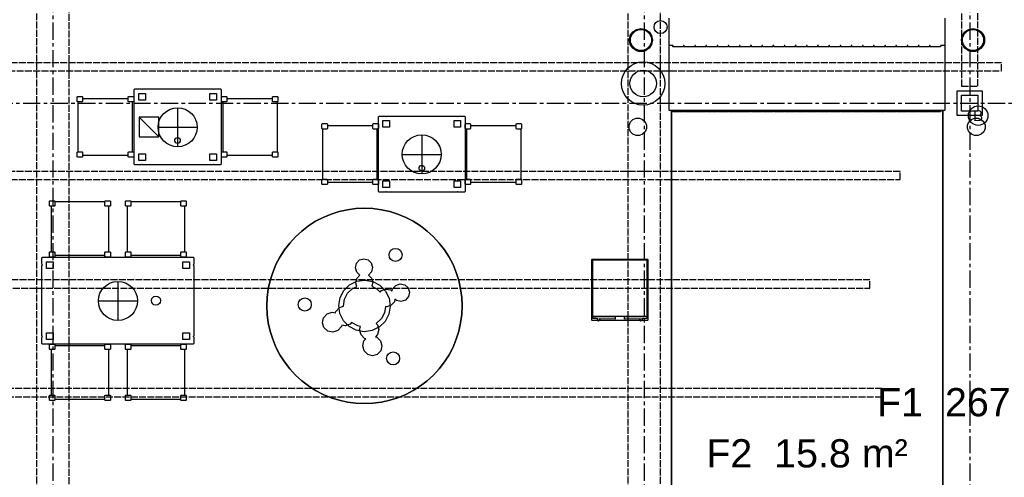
# Model space of a CAD drawing. Header units: millimetres. Extents: x -2320 to 44673, y -183000 to 30400.
# Tile 24 of 33: x 9545 to 18618, y -7578 to -3362. Entities that reach past the tile are written whole.
import ezdxf
from ezdxf.enums import TextEntityAlignment as Align

# ---------------------------------------------------------------- set-up
doc = ezdxf.new("R2010")
doc.units = ezdxf.units.MM
doc.header["$LTSCALE"] = 50
doc.linetypes.add('CENTER', pattern=[5.08, 3.175, -0.635, 0.635, -0.635])
doc.linetypes.add('DASHED', pattern=[1.524, 1.27, -0.254])
for name, color, linetype in [('A-AIVAN', 40, 'Continuous'), ('A-FLOR-F1', 2, 'Continuous'), ('A-FLOR-F2', 4, 'Continuous'), ('A-FLOR-TEXT', 7, 'Continuous'), ('A-FURN', 3, 'Continuous'), ('A-FURN-BASE', 9, 'Continuous'), ('A-PLNT', 92, 'Continuous'), ('A-WALL-CUT', 7, 'Continuous'), ('E-LITE', 1, 'Continuous'), ('E-POWR', 5, 'Continuous'), ('S-BEAM', 1, 'DASHED'), ('S-GRID', 8, 'CENTER'), ('S-PURL', 9, 'DASHED')]:
    doc.layers.add(name, color=color, linetype=linetype)
doc.styles.add('VN', font='arial.ttf')

msp = doc.modelspace()

# ---------------------------------------------------------------- linework, layer by layer
at = {"layer": 'A-AIVAN'}
msp.add_lwpolyline([(18070, -3348), (18070, -3597), (18067, -3600), (18053, -3600), (18050, -3597), (18050, -3600), (18031, -3600), (18033, -3602), (18031, -3612), (17935, -3612), (17935, -3600), (17928, -3600), (17928, -3612), (17832, -3612), (17830, -3610), (17832, -3600), (17825, -3600), (17827, -3602), (17825, -3612), (17729, -3612), (17729, -3600), (17722, -3600), (17722, -3612), (17626, -3612), (17624, -3610), (17626, -3600), (17619, -3600), (17619, -3612), (17523, -3612), (17523, -3600), (17516, -3600), (17518, -3602), (17516, -3612), (17420, -3612), (17418, -3610), (17420, -3600), (17413, -3600), (17413, -3612), (17317, -3612), (17317, -3600), (17310, -3600), (17312, -3602), (17310, -3612), (17214, -3612), (17214, -3600), (17207, -3600), (17207, -3612), (17111, -3612), (17111, -3600), (17104, -3600), (17106, -3602), (17104, -3612), (17008, -3612), (17008, -3600), (17001, -3600), (17001, -3612), (16905, -3612), (16903, -3610), (16905, -3600), (16898, -3600), (16898, -3612), (16802, -3612), (16802, -3600), (16795, -3600), (16795, -3612), (16699, -3612), (16697, -3610), (16699, -3600), (16692, -3600), (16692, -3612), (16596, -3612), (16596, -3600), (16589, -3600), (16591, -3602), (16589, -3612), (16493, -3612), (16493, -3600), (16486, -3600), (16486, -3612), (16390, -3612), (16390, -3600), (16383, -3600), (16385, -3602), (16383, -3612), (16287, -3612), (16287, -3600), (16280, -3600), (16280, -3612), (16184, -3612), (16182, -3610), (16184, -3600), (16177, -3600), (16177, -3612), (16081, -3612), (16081, -3600), (16074, -3600), (16074, -3612), (15978, -3612), (15978, -3600), (15971, -3600), (15973, -3602), (15971, -3612), (15875, -3612), (15873, -3610), (15875, -3600), (15868, -3600), (15868, -3612), (15772, -3612), (15770, -3610), (15772, -3600), (15765, -3600), (15765, -3612), (15669, -3612), (15667, -3610), (15669, -3600), (15662, -3600), (15662, -3612), (15566, -3612), (15564, -3610), (15566, -3600), (15550, -3600), (15550, -3597), (15547, -3600), (15533, -3600), (15530, -3597), (15530, -3348)], dxfattribs=at)
for points in [[(15229.3, -3648.2), (15194.9, -3625.1), (15171.8, -3590.7), (15165.8, -3570.7), (15163.8, -3550), (15165.8, -3529.3), (15171.8, -3509.3), (15194.9, -3474.9), (15229.3, -3451.8), (15270, -3443.7), (15310.7, -3451.8), (15345.1, -3474.9), (15368.2, -3509.3), (15376.3, -3550), (15368.2, -3590.7), (15345.1, -3625.1), (15310.7, -3648.2), (15290.7, -3654.2), (15270, -3656.2), (15249.3, -3654.2)], [(18289.3, -3648.2), (18254.9, -3625.1), (18231.8, -3590.7), (18225.8, -3570.7), (18223.8, -3550), (18225.8, -3529.3), (18231.8, -3509.3), (18254.9, -3474.9), (18289.3, -3451.8), (18330, -3443.7), (18370.7, -3451.8), (18405.1, -3474.9), (18428.2, -3509.3), (18434.2, -3529.3), (18436.2, -3550), (18434.2, -3570.7), (18428.2, -3590.7), (18405.1, -3625.1), (18370.7, -3648.2), (18350.7, -3654.2), (18330, -3656.2), (18309.3, -3654.2)], [(15213.5, -4134.8), (15178.9, -4116.3), (15148.6, -4091.4), (15123.7, -4061.1), (15105.2, -4026.5), (15093.8, -3989), (15090, -3950), (15093.8, -3911), (15105.2, -3873.5), (15123.7, -3838.9), (15148.6, -3808.6), (15178.9, -3783.7), (15213.5, -3765.2), (15251, -3753.8), (15290, -3750), (15329, -3753.8), (15366.5, -3765.2), (15401.1, -3783.7), (15431.4, -3808.6), (15456.3, -3838.9), (15474.8, -3873.5), (15486.2, -3911), (15490, -3950), (15486.2, -3989), (15474.8, -4026.5), (15456.3, -4061.1), (15431.4, -4091.4), (15401.1, -4116.3), (15366.5, -4134.8), (15329, -4146.2), (15290, -4150), (15251, -4146.2)]]:
    msp.add_lwpolyline(points, close=True, dxfattribs=at)
at = {"layer": 'A-FLOR-F1'}
for points in [[(18050, -4200), (15550, -4200), (15550, -10513.5), (18050, -10513.5)], [(11825.4, -5920.6), (11822, -5999), (11825.4, -6077.4), (11835.7, -6155.3), (11852.7, -6231.9), (11876.3, -6306.8), (11906.3, -6379.4), (11942.6, -6449), (11984.8, -6515.2), (12032.6, -6577.5), (12085.6, -6635.4), (12143.5, -6688.4), (12205.8, -6736.2), (12272, -6778.4), (12341.6, -6814.7), (12414.2, -6844.7), (12489.1, -6868.3), (12565.7, -6885.3), (12643.6, -6895.6), (12722, -6899), (12800.4, -6895.6), (12878.3, -6885.3), (12954.9, -6868.3), (13029.8, -6844.7), (13102.4, -6814.7), (13172, -6778.4), (13238.2, -6736.2), (13300.5, -6688.4), (13358.4, -6635.4), (13411.4, -6577.5), (13459.2, -6515.2), (13501.4, -6449), (13537.7, -6379.4), (13567.7, -6306.8), (13591.3, -6231.9), (13608.3, -6155.3), (13618.6, -6077.4), (13622, -5999), (13618.6, -5920.6), (13608.3, -5842.7), (13591.3, -5766.1), (13567.7, -5691.2), (13537.7, -5618.6), (13501.4, -5549), (13459.2, -5482.8), (13411.4, -5420.5), (13358.4, -5362.6), (13300.5, -5309.6), (13238.2, -5261.8), (13172, -5219.6), (13102.4, -5183.3), (13029.8, -5153.3), (12954.9, -5129.7), (12878.3, -5112.7), (12800.4, -5102.4), (12722, -5099), (12643.6, -5102.4), (12565.7, -5112.7), (12489.1, -5129.7), (12414.2, -5153.3), (12341.6, -5183.3), (12272, -5219.6), (12205.8, -5261.8), (12143.5, -5309.6), (12085.6, -5362.6), (12032.6, -5420.5), (11984.8, -5482.8), (11942.6, -5549), (11906.3, -5618.6), (11876.3, -5691.2), (11852.7, -5766.1), (11835.7, -5842.7)]]:
    msp.add_lwpolyline(points, close=True, dxfattribs=at)
at = {"layer": 'A-FLOR-F2'}
msp.add_lwpolyline([(15550, -10513.5), (15550, -4200), (18050, -4200), (18050, -10513.5)], close=True, dxfattribs=at)
at = {"layer": 'A-FURN'}
for points in [[(10079, -4070), (10121, -4070), (10125, -4074), (10125, -4085), (10128, -4087), (10542, -4087), (10545, -4085), (10545, -4074), (10549, -4070), (10591, -4070), (10595, -4074), (10595, -4116), (10580, -4123), (10580, -4577), (10595, -4584), (10595, -4626), (10591, -4630), (10549, -4630), (10545, -4626), (10545, -4615), (10542, -4613), (10128, -4613), (10125, -4615), (10125, -4626), (10121, -4630), (10079, -4630), (10075, -4626), (10075, -4584), (10079, -4580), (10087, -4580), (10083, -4576), (10083, -4124), (10087, -4120), (10079, -4120), (10075, -4116), (10075, -4074)], [(10606, -4000), (10664, -4000), (10670, -4006), (10676, -4000), (11324, -4000), (11330, -4006), (11336, -4000), (11394, -4000), (11400, -4006), (11400, -4694), (11394, -4700), (11336, -4700), (11330, -4694), (11324, -4700), (10676, -4700), (10670, -4694), (10664, -4700), (10606, -4700), (10600, -4694), (10600, -4006)], [(11455, -4074), (11455, -4085), (11458, -4087), (11872, -4087), (11875, -4085), (11875, -4074), (11879, -4070), (11921, -4070), (11925, -4074), (11925, -4116), (11921, -4120), (11913, -4120), (11917, -4124), (11917, -4576), (11913, -4580), (11921, -4580), (11925, -4584), (11925, -4626), (11921, -4630), (11879, -4630), (11875, -4626), (11875, -4615), (11872, -4613), (11458, -4613), (11455, -4615), (11455, -4626), (11451, -4630), (11409, -4630), (11405, -4626), (11405, -4584), (11420, -4577), (11420, -4123), (11405, -4116), (11405, -4074), (11409, -4070), (11451, -4070)], [(12856, -4250), (12914, -4250), (12920, -4256), (12926, -4250), (13574, -4250), (13580, -4256), (13586, -4250), (13644, -4250), (13650, -4256), (13650, -4944), (13644, -4950), (13586, -4950), (13580, -4944), (13574, -4950), (12926, -4950), (12920, -4944), (12914, -4950), (12856, -4950), (12850, -4944), (12850, -4256)], [(12334, -4320), (12376, -4320), (12380, -4324), (12380, -4335), (12383, -4337), (12797, -4337), (12800, -4335), (12800, -4324), (12804, -4320), (12846, -4320), (12850, -4324), (12850, -4366), (12835, -4373), (12835, -4827), (12850, -4834), (12850, -4876), (12846, -4880), (12804, -4880), (12800, -4876), (12800, -4865), (12797, -4863), (12383, -4863), (12380, -4865), (12380, -4876), (12376, -4880), (12334, -4880), (12330, -4876), (12330, -4834), (12334, -4830), (12342, -4830), (12338, -4826), (12338, -4374), (12342, -4370), (12334, -4370), (12330, -4366), (12330, -4324)], [(13700, -4324), (13700, -4335), (13703, -4337), (14117, -4337), (14120, -4335), (14120, -4324), (14124, -4320), (14166, -4320), (14170, -4324), (14170, -4366), (14166, -4370), (14158, -4370), (14162, -4374), (14162, -4826), (14158, -4830), (14166, -4830), (14170, -4834), (14170, -4876), (14166, -4880), (14124, -4880), (14120, -4876), (14120, -4865), (14117, -4863), (13703, -4863), (13700, -4865), (13700, -4876), (13696, -4880), (13654, -4880), (13650, -4876), (13650, -4834), (13665, -4827), (13665, -4373), (13650, -4366), (13650, -4324), (13654, -4320), (13696, -4320)], [(10992, -4499.3), (10984.9, -4495.6), (10975.5, -4482.8), (10975.5, -4466.8), (10984.9, -4454), (10992, -4450.3), (11008, -4450.3), (11015.1, -4454), (11024.5, -4466.8), (11024.5, -4482.8), (11015.1, -4495.6), (11008, -4499.3)], [(13241.7, -4755.5), (13228.3, -4745.8), (13224.5, -4738.3), (13224.5, -4721.7), (13234.2, -4708.3), (13241.7, -4704.5), (13258.3, -4704.5), (13271.7, -4714.2), (13275.5, -4721.7), (13275.5, -4738.3), (13265.8, -4751.7), (13258.3, -4755.5)], [(9874, -5038), (10326, -5038), (10330, -5042), (10330, -5034), (10334, -5030), (10376, -5030), (10380, -5034), (10380, -5076), (10376, -5080), (10365, -5080), (10363, -5083), (10363, -5497), (10365, -5500), (10376, -5500), (10380, -5504), (10380, -5546), (10376, -5550), (10334, -5550), (10327, -5535), (9873, -5535), (9866, -5550), (9824, -5550), (9820, -5546), (9820, -5504), (9824, -5500), (9835, -5500), (9837, -5497), (9837, -5083), (9835, -5080), (9824, -5080), (9820, -5076), (9820, -5034), (9824, -5030), (9866, -5030), (9870, -5034), (9870, -5042)], [(10574, -5038), (11026, -5038), (11030, -5042), (11030, -5034), (11034, -5030), (11076, -5030), (11080, -5034), (11080, -5076), (11076, -5080), (11065, -5080), (11063, -5083), (11063, -5497), (11065, -5500), (11076, -5500), (11080, -5504), (11080, -5546), (11076, -5550), (11034, -5550), (11027, -5535), (10573, -5535), (10566, -5550), (10524, -5550), (10520, -5546), (10520, -5504), (10524, -5500), (10535, -5500), (10537, -5497), (10537, -5083), (10535, -5080), (10524, -5080), (10520, -5076), (10520, -5034), (10524, -5030), (10566, -5030), (10570, -5034), (10570, -5042)], [(9750, -5614), (9750, -5556), (9756, -5550), (11144, -5550), (11150, -5556), (11150, -5614), (11144, -5620), (11150, -5626), (11150, -6274), (11144, -6280), (11150, -6286), (11150, -6344), (11144, -6350), (9756, -6350), (9750, -6344), (9750, -6286), (9756, -6280), (9750, -6274), (9750, -5626), (9756, -5620)], [(15321, -5575), (15325, -5579), (15325, -6091), (15321, -6095), (14829, -6095), (14825, -6091), (14825, -5579), (14829, -5575)], [(10832.7, -5976.1), (10818.2, -5987.7), (10800, -5991.9), (10781.8, -5987.7), (10773.9, -5982.7), (10762.3, -5968.2), (10758.1, -5950), (10762.3, -5931.8), (10767.3, -5923.9), (10781.8, -5912.3), (10800, -5908.1), (10818.2, -5912.3), (10826.1, -5917.3), (10837.7, -5931.8), (10841.9, -5950), (10837.7, -5968.2)], [(14862, -6097.4), (15033.1, -6095), (15033.1, -6120), (14883.2, -6118.2), (14890, -6128), (14888.5, -6133.5), (14879, -6139), (14873.5, -6137.5), (14868, -6128), (14869.5, -6122.5), (14875.4, -6118), (14825, -6115), (14825, -6100), (14858.5, -6100)], [(15116.9, -6095), (15325, -6100), (15325, -6115), (15274.6, -6118), (15280.5, -6122.5), (15282, -6128), (15276.5, -6137.5), (15271, -6139), (15265.5, -6137.5), (15260, -6128), (15266.8, -6118.2), (15116.9, -6120)], [(9873, -6365), (10327, -6365), (10334, -6350), (10376, -6350), (10380, -6354), (10380, -6396), (10376, -6400), (10365, -6400), (10363, -6403), (10363, -6817), (10365, -6820), (10376, -6820), (10380, -6824), (10380, -6866), (10376, -6870), (10334, -6870), (10330, -6866), (10330, -6858), (10326, -6862), (9874, -6862), (9870, -6858), (9870, -6866), (9866, -6870), (9824, -6870), (9820, -6866), (9820, -6824), (9824, -6820), (9835, -6820), (9837, -6817), (9837, -6403), (9835, -6400), (9824, -6400), (9820, -6396), (9820, -6354), (9824, -6350), (9866, -6350)], [(10573, -6365), (11027, -6365), (11034, -6350), (11076, -6350), (11080, -6354), (11080, -6396), (11076, -6400), (11065, -6400), (11063, -6403), (11063, -6817), (11065, -6820), (11076, -6820), (11080, -6824), (11080, -6866), (11076, -6870), (11034, -6870), (11030, -6866), (11030, -6858), (11026, -6862), (10574, -6862), (10570, -6858), (10570, -6866), (10566, -6870), (10524, -6870), (10520, -6866), (10520, -6824), (10524, -6820), (10535, -6820), (10537, -6817), (10537, -6403), (10535, -6400), (10524, -6400), (10520, -6396), (10520, -6354), (10524, -6350), (10566, -6350)]]:
    msp.add_lwpolyline(points, close=True, dxfattribs=at)
at = {"layer": 'A-FURN-BASE'}
msp.add_lwpolyline([(18070, -3348), (18070, -4197), (18067, -4200), (18053, -4200), (18050, -4197), (18050, -4200), (18031, -4200), (18033, -4202), (18031, -4212), (17935, -4212), (17935, -4200), (17928, -4200), (17928, -4212), (17832, -4212), (17830, -4210), (17832, -4200), (17825, -4200), (17827, -4202), (17825, -4212), (17729, -4212), (17729, -4200), (17722, -4200), (17722, -4212), (17626, -4212), (17624, -4210), (17626, -4200), (17619, -4200), (17619, -4212), (17523, -4212), (17523, -4200), (17516, -4200), (17518, -4202), (17516, -4212), (17420, -4212), (17418, -4210), (17420, -4200), (17413, -4200), (17413, -4212), (17317, -4212), (17317, -4200), (17310, -4200), (17312, -4202), (17310, -4212), (17214, -4212), (17214, -4200), (17207, -4200), (17207, -4212), (17111, -4212), (17111, -4200), (17104, -4200), (17106, -4202), (17104, -4212), (17008, -4212), (17008, -4200), (17001, -4200), (17001, -4212), (16905, -4212), (16903, -4210), (16905, -4200), (16898, -4200), (16898, -4212), (16802, -4212), (16802, -4200), (16795, -4200), (16795, -4212), (16699, -4212), (16697, -4210), (16699, -4200), (16692, -4200), (16692, -4212), (16596, -4212), (16596, -4200), (16589, -4200), (16591, -4202), (16589, -4212), (16493, -4212), (16493, -4200), (16486, -4200), (16486, -4212), (16390, -4212), (16390, -4200), (16383, -4200), (16385, -4202), (16383, -4212), (16287, -4212), (16287, -4200), (16280, -4200), (16280, -4212), (16184, -4212), (16182, -4210), (16184, -4200), (16177, -4200), (16177, -4212), (16081, -4212), (16081, -4200), (16074, -4200), (16074, -4212), (15978, -4212), (15978, -4200), (15971, -4200), (15973, -4202), (15971, -4212), (15875, -4212), (15873, -4210), (15875, -4200), (15868, -4200), (15868, -4212), (15772, -4212), (15770, -4210), (15772, -4200), (15765, -4200), (15765, -4212), (15669, -4212), (15667, -4210), (15669, -4200), (15662, -4200), (15662, -4212), (15566, -4212), (15564, -4210), (15566, -4200), (15550, -4200), (15550, -4197), (15547, -4200), (15533, -4200), (15530, -4197), (15530, -3348)], dxfattribs=at)
for points in [[(15250.9, -3646.1), (15215.6, -3631.4), (15188.6, -3604.4), (15173.9, -3569.1), (15173.9, -3530.9), (15188.6, -3495.6), (15215.6, -3468.6), (15250.9, -3453.9), (15289.1, -3453.9), (15324.4, -3468.6), (15351.4, -3495.6), (15366.1, -3530.9), (15366.1, -3569.1), (15351.4, -3604.4), (15324.4, -3631.4), (15289.1, -3646.1)], [(18310.9, -3646.1), (18275.6, -3631.4), (18248.6, -3604.4), (18233.9, -3569.1), (18233.9, -3530.9), (18248.6, -3495.6), (18275.6, -3468.6), (18310.9, -3453.9), (18349.1, -3453.9), (18384.4, -3468.6), (18411.4, -3495.6), (18426.1, -3530.9), (18426.1, -3569.1), (18411.4, -3604.4), (18384.4, -3631.4), (18349.1, -3646.1)], [(15266.2, -4069.5), (15243.4, -4062.5), (15222.3, -4051.3), (15203.9, -4036.1), (15188.7, -4017.7), (15177.5, -3996.6), (15170.5, -3973.8), (15168.2, -3950), (15170.5, -3926.2), (15177.5, -3903.4), (15188.7, -3882.3), (15203.9, -3863.9), (15222.3, -3848.7), (15243.4, -3837.5), (15266.2, -3830.5), (15290, -3828.2), (15313.8, -3830.5), (15336.6, -3837.5), (15357.7, -3848.7), (15376.1, -3863.9), (15391.3, -3882.3), (15402.5, -3903.4), (15409.5, -3926.2), (15411.8, -3950), (15409.5, -3973.8), (15402.5, -3996.6), (15391.3, -4017.7), (15376.1, -4036.1), (15357.7, -4051.3), (15336.6, -4062.5), (15313.8, -4069.5), (15290, -4071.8)], [(10125, -4116), (10121, -4120), (10079, -4120), (10075, -4116), (10075, -4074), (10079, -4070), (10121, -4070), (10125, -4074)], [(10595, -4116), (10591, -4120), (10549, -4120), (10545, -4116), (10545, -4074), (10549, -4070), (10591, -4070), (10595, -4074)], [(10703, -4103), (10642, -4103), (10642, -4042), (10703, -4042)], [(11358, -4103), (11297, -4103), (11297, -4042), (11358, -4042)], [(11405, -4074), (11409, -4070), (11451, -4070), (11455, -4074), (11455, -4116), (11451, -4120), (11409, -4120), (11405, -4116)], [(11875, -4074), (11879, -4070), (11921, -4070), (11925, -4074), (11925, -4116), (11921, -4120), (11879, -4120), (11875, -4116)], [(12380, -4366), (12376, -4370), (12334, -4370), (12330, -4366), (12330, -4324), (12334, -4320), (12376, -4320), (12380, -4324)], [(12850, -4366), (12846, -4370), (12804, -4370), (12800, -4366), (12800, -4324), (12804, -4320), (12846, -4320), (12850, -4324)], [(12953, -4353), (12892, -4353), (12892, -4292), (12953, -4292)], [(13608, -4353), (13547, -4353), (13547, -4292), (13608, -4292)], [(13650, -4324), (13654, -4320), (13696, -4320), (13700, -4324), (13700, -4366), (13696, -4370), (13654, -4370), (13650, -4366)], [(14120, -4324), (14124, -4320), (14166, -4320), (14170, -4324), (14170, -4366), (14166, -4370), (14124, -4370), (14120, -4366)], [(15224.1, -4430.2), (15194.6, -4418), (15172, -4395.4), (15159.8, -4365.9), (15159.8, -4334.1), (15172, -4304.6), (15194.6, -4282), (15224.1, -4269.8), (15255.9, -4269.8), (15285.4, -4282), (15308, -4304.6), (15320.2, -4334.1), (15320.2, -4365.9), (15308, -4395.4), (15285.4, -4418), (15255.9, -4430.2)], [(18344.1, -4430.2), (18314.6, -4418), (18292, -4395.4), (18279.8, -4365.9), (18279.8, -4334.1), (18292, -4304.6), (18314.6, -4282), (18344.1, -4269.8), (18375.9, -4269.8), (18405.4, -4282), (18428, -4304.6), (18440.2, -4334.1), (18440.2, -4365.9), (18428, -4395.4), (18405.4, -4418), (18375.9, -4430.2)], [(10125, -4626), (10121, -4630), (10079, -4630), (10075, -4626), (10075, -4584), (10079, -4580), (10121, -4580), (10125, -4584)], [(10595, -4626), (10591, -4630), (10549, -4630), (10545, -4626), (10545, -4584), (10549, -4580), (10591, -4580), (10595, -4584)], [(10703, -4658), (10642, -4658), (10642, -4597), (10703, -4597)], [(11358, -4658), (11297, -4658), (11297, -4597), (11358, -4597)], [(11405, -4584), (11409, -4580), (11451, -4580), (11455, -4584), (11455, -4626), (11451, -4630), (11409, -4630), (11405, -4626)], [(11875, -4584), (11879, -4580), (11921, -4580), (11925, -4584), (11925, -4626), (11921, -4630), (11879, -4630), (11875, -4626)], [(12380, -4876), (12376, -4880), (12334, -4880), (12330, -4876), (12330, -4834), (12334, -4830), (12376, -4830), (12380, -4834)], [(12850, -4876), (12846, -4880), (12804, -4880), (12800, -4876), (12800, -4834), (12804, -4830), (12846, -4830), (12850, -4834)], [(12953, -4908), (12892, -4908), (12892, -4847), (12953, -4847)], [(13608, -4908), (13547, -4908), (13547, -4847), (13608, -4847)], [(13650, -4834), (13654, -4830), (13696, -4830), (13700, -4834), (13700, -4876), (13696, -4880), (13654, -4880), (13650, -4876)], [(14120, -4834), (14124, -4830), (14166, -4830), (14170, -4834), (14170, -4876), (14166, -4880), (14124, -4880), (14120, -4876)], [(9824, -5080), (9820, -5076), (9820, -5034), (9824, -5030), (9866, -5030), (9870, -5034), (9870, -5076), (9866, -5080)], [(10334, -5080), (10330, -5076), (10330, -5034), (10334, -5030), (10376, -5030), (10380, -5034), (10380, -5076), (10376, -5080)], [(10524, -5080), (10520, -5076), (10520, -5034), (10524, -5030), (10566, -5030), (10570, -5034), (10570, -5076), (10566, -5080)], [(11034, -5080), (11030, -5076), (11030, -5034), (11034, -5030), (11076, -5030), (11080, -5034), (11080, -5076), (11076, -5080)], [(12565.7, -6885.3), (12489.1, -6868.3), (12414.2, -6844.7), (12341.6, -6814.7), (12272, -6778.4), (12205.8, -6736.2), (12143.5, -6688.4), (12085.6, -6635.4), (12032.6, -6577.5), (11984.8, -6515.2), (11942.6, -6449), (11906.3, -6379.4), (11876.3, -6306.8), (11852.7, -6231.9), (11835.7, -6155.3), (11825.4, -6077.4), (11822, -5999), (11825.4, -5920.6), (11835.7, -5842.7), (11852.7, -5766.1), (11876.3, -5691.2), (11906.3, -5618.6), (11942.6, -5549), (11984.8, -5482.8), (12032.6, -5420.5), (12085.6, -5362.6), (12143.5, -5309.6), (12205.8, -5261.8), (12272, -5219.6), (12341.6, -5183.3), (12414.2, -5153.3), (12489.1, -5129.7), (12565.7, -5112.7), (12643.6, -5102.4), (12722, -5099), (12800.4, -5102.4), (12878.3, -5112.7), (12954.9, -5129.7), (13029.8, -5153.3), (13102.4, -5183.3), (13172, -5219.6), (13238.2, -5261.8), (13300.5, -5309.6), (13358.4, -5362.6), (13411.4, -5420.5), (13459.2, -5482.8), (13501.4, -5549), (13537.7, -5618.6), (13567.7, -5691.2), (13591.3, -5766.1), (13608.3, -5842.7), (13618.6, -5920.6), (13622, -5999), (13618.6, -6077.4), (13608.3, -6155.3), (13591.3, -6231.9), (13567.7, -6306.8), (13537.7, -6379.4), (13501.4, -6449), (13459.2, -6515.2), (13411.4, -6577.5), (13358.4, -6635.4), (13300.5, -6688.4), (13238.2, -6736.2), (13172, -6778.4), (13102.4, -6814.7), (13029.8, -6844.7), (12954.9, -6868.3), (12878.3, -6885.3), (12800.4, -6895.6), (12722, -6899), (12643.6, -6895.6)], [(9824, -5550), (9820, -5546), (9820, -5504), (9824, -5500), (9866, -5500), (9870, -5504), (9870, -5546), (9866, -5550)], [(10334, -5550), (10330, -5546), (10330, -5504), (10334, -5500), (10376, -5500), (10380, -5504), (10380, -5546), (10376, -5550)], [(10524, -5550), (10520, -5546), (10520, -5504), (10524, -5500), (10566, -5500), (10570, -5504), (10570, -5546), (10566, -5550)], [(11034, -5550), (11030, -5546), (11030, -5504), (11034, -5500), (11076, -5500), (11080, -5504), (11080, -5546), (11076, -5550)], [(9853, -5592), (9853, -5653), (9792, -5653), (9792, -5592)], [(11108, -5592), (11108, -5653), (11047, -5653), (11047, -5592)], [(14820, -6133), (14817, -6130), (14817, -5572), (14820, -5569), (15330, -5569), (15333, -5572), (15333, -6130), (15330, -6133)], [(12718.6, -6236.5), (12645.4, -6223.8), (12579.7, -6189.1), (12527.9, -6135.9), (12495.1, -6069.2), (12484.5, -5995.6), (12497.2, -5922.4), (12531.9, -5856.7), (12585.1, -5804.9), (12651.8, -5772.1), (12725.4, -5761.5), (12798.6, -5774.2), (12864.3, -5808.9), (12916.1, -5862.1), (12948.9, -5928.8), (12959.5, -6002.4), (12946.8, -6075.6), (12912.1, -6141.3), (12858.9, -6193.1), (12792.2, -6225.9)], [(9853, -6247), (9853, -6308), (9792, -6308), (9792, -6247)], [(11108, -6247), (11108, -6308), (11047, -6308), (11047, -6247)], [(9866, -6350), (9870, -6354), (9870, -6396), (9866, -6400), (9824, -6400), (9820, -6396), (9820, -6354), (9824, -6350)], [(10376, -6350), (10380, -6354), (10380, -6396), (10376, -6400), (10334, -6400), (10330, -6396), (10330, -6354), (10334, -6350)], [(10566, -6350), (10570, -6354), (10570, -6396), (10566, -6400), (10524, -6400), (10520, -6396), (10520, -6354), (10524, -6350)], [(11076, -6350), (11080, -6354), (11080, -6396), (11076, -6400), (11034, -6400), (11030, -6396), (11030, -6354), (11034, -6350)], [(9866, -6820), (9870, -6824), (9870, -6866), (9866, -6870), (9824, -6870), (9820, -6866), (9820, -6824), (9824, -6820)], [(10376, -6820), (10380, -6824), (10380, -6866), (10376, -6870), (10334, -6870), (10330, -6866), (10330, -6824), (10334, -6820)], [(10566, -6820), (10570, -6824), (10570, -6866), (10566, -6870), (10524, -6870), (10520, -6866), (10520, -6824), (10524, -6820)], [(11076, -6820), (11080, -6824), (11080, -6866), (11076, -6870), (11034, -6870), (11030, -6866), (11030, -6824), (11034, -6820)]]:
    msp.add_lwpolyline(points, close=True, dxfattribs=at)
at = {"layer": 'A-PLNT'}
msp.add_lwpolyline([(12648.5, -5606.3), (12676.5, -5575.8), (12715.4, -5564.1), (12754.8, -5574.1), (12784.2, -5603.1), (12795.6, -5643.5), (12786, -5684.4), (12757.5, -5714.9), (12786, -5743.2), (12797.4, -5783.6), (12789.5, -5817.5), (12838.5, -5843.3), (12865.6, -5871.2), (12877.8, -5857.9), (12919.1, -5844.2), (12961.4, -5852.3), (12975.2, -5864.2), (12980.3, -5841.3), (13009.5, -5809.6), (13050.8, -5795.9), (13093.1, -5804), (13125.1, -5831.7), (13138.2, -5871.5), (13128.9, -5912.8), (13099.6, -5944.6), (13058.3, -5958.3), (13016, -5950.2), (13002.2, -5938.3), (12997.1, -5961.1), (12967.9, -5992.9), (12926.6, -6006.6), (12916, -6004.6), (12906.1, -6061.7), (12877.7, -6115.5), (12829, -6160.4), (12840.4, -6171.8), (12853.3, -6217.6), (12842.6, -6263.5), (12824.4, -6283.1), (12836.4, -6286.3), (12869.4, -6319.5), (12882.4, -6365.3), (12871.7, -6411.2), (12840.3, -6445.1), (12796.5, -6457.8), (12752.1, -6446), (12719, -6412.7), (12706.1, -6367), (12716.8, -6321.1), (12735, -6301.5), (12723.1, -6298.3), (12690, -6265), (12677, -6219.3), (12684.4, -6187.5), (12659.3, -6183.1), (12603.7, -6152.9), (12591.3, -6166.4), (12545.2, -6181.6), (12512.6, -6175.2), (12509.6, -6188.6), (12476.9, -6224.2), (12430.8, -6239.4), (12383.7, -6230.2), (12348.2, -6199), (12333.9, -6154.1), (12344.4, -6107.6), (12377.2, -6072), (12423.2, -6056.7), (12455.8, -6063.1), (12458.8, -6049.8), (12491.6, -6014.2), (12528.3, -6002), (12537.9, -5936.3), (12566.3, -5882.5), (12609.9, -5840.1), (12650.1, -5820.3), (12640.8, -5787.2), (12650.4, -5746.3), (12678.8, -5715.8), (12650.3, -5687.5), (12638.9, -5647.1)], close=True, dxfattribs=at)
at = {"layer": 'A-WALL-CUT'}
for points in [[(18185, -4246.4), (18185, -4016.4), (18215, -4016.4), (18385, -4016.4), (18415, -4016.4), (18415, -4246.4), (18385, -4246.4), (18215, -4246.4)], [(18375, -4056.4), (18375, -4206.4), (18225, -4206.4), (18225, -4056.4)]]:
    msp.add_lwpolyline(points, close=True, dxfattribs=at)
at = {"layer": 'E-LITE'}
for p, q in [((11000, -4173), (11000, -4533)), ((10820, -4353), (11180, -4353)), ((13250, -4423), (13250, -4783)), ((13070, -4603), (13430, -4603)), ((10450, -5773), (10450, -6133)), ((10270, -5953), (10630, -5953))]:
    msp.add_line(p, q, dxfattribs=at)
for centre, radius in [((15450, -3430), 60), ((11000, -4353), 180), ((18377, -4246), 90), ((13250, -4603), 180), ((13008, -5529), 60), ((10450, -5953), 180), ((12172, -5986), 60), ((12986, -6482), 60)]:
    msp.add_circle(centre, radius, dxfattribs=at)
at = {"layer": 'E-POWR'}
msp.add_line((10647, -4260), (10827, -4440), dxfattribs=at)
msp.add_lwpolyline([(10647, -4260), (10647, -4440), (10827, -4440), (10827, -4260)], close=True, dxfattribs=at)
at = {"layer": 'S-BEAM'}
for points in [[(9700, -180), (9700, -12822), (10000, -12822), (10000, -180)], [(15150, -180), (15150, -12285), (15450, -12285), (15450, -180)], [(18225, -180), (18225, -3975), (18375, -3975), (18375, -180)]]:
    msp.add_lwpolyline(points, close=True, dxfattribs=at)
at = {"layer": 'S-GRID'}
for p, q in [((9850, 2200), (9850, -14600)), ((15300, 2200), (15300, -14600)), ((18300, 2200), (18300, -14600)), ((-1600, -4130), (38600, -4130))]:
    msp.add_line(p, q, dxfattribs=at)
at = {"layer": 'S-PURL'}
for points in [[(7231, -3760), (7231, -3835), (18592, -3835), (18592, -3760)], [(7480, -4760), (7480, -4835), (17657, -4835), (17657, -4760)], [(7729, -5760), (7729, -5835), (17380, -5835), (17380, -5760)], [(7978, -6760), (7978, -6835), (17492, -6835), (17492, -6760)]]:
    msp.add_lwpolyline(points, close=True, dxfattribs=at)

# ---------------------------------------------------------------- texts
at = {"layer": 'A-FLOR-TEXT', "style": 'VN'}
for s, p in [('F1  267.5 m²', (18475, -6885.8)), ('F2  15.8 m²', (16800, -7356.8))]:
    msp.add_text(s, height=260, dxfattribs=at).set_placement(p, align=Align.MIDDLE_CENTER)
at = {"layer": 'E-LITE', "style": 'VN'}
msp.add_text('B', height=100, dxfattribs=at).set_placement((18377, -4246), align=Align.MIDDLE_CENTER)

doc.saveas('drawing.dxf')
